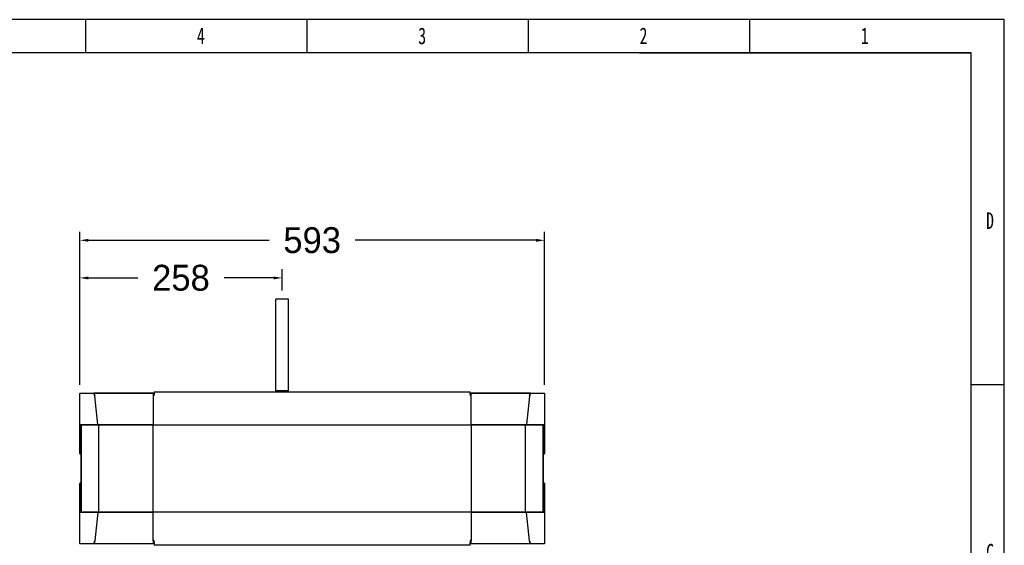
# Model space of a CAD drawing. Header units: millimetres. Extents: x 1723 to 4236, y 3692 to 5468.
# Tile 10 of 10: x 2979 to 4236, y 4798 to 5468. Entities that reach past the tile are written whole.
import ezdxf

# ---------------------------------------------------------------- set-up
doc = ezdxf.new("R2010")
doc.units = ezdxf.units.MM
doc.styles.add('样式 1', font='SimSun.ttf', dxfattribs={"width": 0.7, "height": 2.5})
doc.dimstyles.get("Standard").update_dxf_attribs({"dimtxt": 33, "dimasz": 11, "dimexe": 11, "dimexo": 11, "dimgap": 11, "dimtad": 0, "dimtih": 1, "dimtoh": 1, "dimdsep": 46, "dimtxsty": 'Standard', "dimcen": 0.09, "dimadec": 0, "dimazin": 0, "dimtfac": 1, "dimtofl": 0, "dimtmove": 0, "dimatfit": 3, "dimfxl": 0, "dimtolj": 1, "dimtzin": 0, "dimarcsym": 0})

# ---------------------------------------------------------------- blocks, each defined once
blk = doc.blocks.new('图框')
at = {"lineweight": -3}
for p, q in [((2267.3, 1603.2), (0, 1603.2)), ((1210, 1565), (1210, 1603.2)), ((1464.8, 1565), (1464.8, 1603.2)), ((1719.6, 1565), (1719.6, 1603.2)), ((1974.4, 1565), (1974.4, 1603.2)), ((2267.3, 0), (2267.3, 1603.2)), ((2229.1, 1565), (38.2, 1565)), ((1847.4, 1565), (2229.1, 1565)), ((2229.1, 38.2), (2229.1, 1565)), ((2229.1, 1183.3), (2267.3, 1183.3))]:
    blk.add_line(p, q, dxfattribs=at)
at = {"lineweight": -3, "char_height": 19.085, "attachment_point": 1, "style": '样式 1'}
for s, insert, width in [('{\\fSimSun|b0|i0|c134|p2;4}', (1337.7, 1594.1), 9.306), ('{\\fSimSun|b0|i0|c134|p2;3}', (1592.5, 1594.1), 7.98), ('{\\fSimSun|b0|i0|c134|p2;2}', (1847.3, 1594.1), 9.306), ('{\\fSimSun|b0|i0|c134|p2;1}', (2102.1, 1594.1), 5.899), ('{\\fSimSun|b0|i0|c134|p2;D}', (2246.3, 1381.3), 9.036), ('{\\fSimSun|b0|i0|c134|p2;C}', (2246.3, 999.6), 8.238)]:
    blk.add_mtext(s, dxfattribs=dict(at, insert=insert, width=width))
blk = doc.blocks.new('*D5')
at = {"color": 0, "lineweight": -2}
for p, q in [((3056.1, 5002.2), (3056.1, 5197.8)), ((3649.1, 5002.2), (3649.1, 5197.8)), ((3067.1, 5186.8), (3297.6, 5186.8)), ((3638.1, 5186.8), (3407.6, 5186.8))]:
    blk.add_line(p, q, dxfattribs=at)
at = {"color": 0, "lineweight": 18}
for points in [[(3067.1, 5188.6), (3067.1, 5184.9), (3056.1, 5186.8)], [(3638.1, 5188.6), (3638.1, 5184.9), (3649.1, 5186.8)]]:
    blk.add_solid(points, dxfattribs=at)
at = {"layer": 'Defpoints', "color": 0, "lineweight": 18}
for p in [(3056.1, 5186.8), (3056.1, 4991.2), (3649.1, 4991.2)]:
    blk.add_point(p, dxfattribs=at)
at = {"color": 0, "lineweight": 18, "insert": (3352.6, 5186.8), "char_height": 33, "attachment_point": 5}
blk.add_mtext('\\A1;593', dxfattribs=at)
blk = doc.blocks.new('*D6')
at = {"color": 0, "lineweight": -2}
for p, q in [((3056.1, 5122.7), (3056.1, 5149.8)), ((3067.1, 5138.8), (3130.2, 5138.8)), ((3303.3, 5138.8), (3240.2, 5138.8)), ((3314.3, 5122.7), (3314.3, 5149.8))]:
    blk.add_line(p, q, dxfattribs=at)
at = {"color": 0, "lineweight": 18}
for points in [[(3067.1, 5140.6), (3067.1, 5136.9), (3056.1, 5138.8)], [(3303.3, 5140.6), (3303.3, 5136.9), (3314.3, 5138.8)]]:
    blk.add_solid(points, dxfattribs=at)
at = {"layer": 'Defpoints', "color": 0, "lineweight": 18}
for p in [(3056.1, 5138.8), (3056.1, 5111.7), (3314.3, 5111.7)]:
    blk.add_point(p, dxfattribs=at)
at = {"color": 0, "lineweight": 18, "insert": (3185.2, 5138.8), "char_height": 33, "attachment_point": 5}
blk.add_mtext('\\A1;258', dxfattribs=at)

msp = doc.modelspace()

# ---------------------------------------------------------------- linework, layer by layer
for p, q in [((3322.266, 5111.657), (3306.266, 5111.657)), ((3306.266, 5054.228), (3306.266, 5111.657)), ((3322.266, 5054.228), (3322.266, 5111.657)), ((3306.266, 4994.657), (3306.266, 5054.228)), ((3322.266, 4994.657), (3322.266, 5054.228)), ((3056.116, 4951.839), (3056.116, 4991.157)), ((3056.116, 4951.839), (3056.116, 4991.157)), ((3056.613, 4991.657), (3074.079, 4991.657)), ((3056.616, 4991.657), (3074.083, 4991.657)), ((3074.083, 4991.657), (3149.816, 4991.657)), ((3149.816, 4991.657), (3074.087, 4991.657)), ((3079.268, 4951.906), (3075.314, 4988.013)), ((3149.816, 4991.659), (3151.167, 4991.659)), ((3149.816, 4991.657), (3149.816, 4991.659)), ((3149.816, 4991.657), (3149.816, 4988.089)), ((3149.816, 4991.657), (3150.516, 4991.657)), ((3151.168, 4988.657), (3149.816, 4988.657)), ((3151.166, 4988.644), (3149.816, 4988.644)), ((3149.816, 4988.089), (3149.816, 4951.982)), ((3149.817, 4989.657), (3151.168, 4989.657)), ((3150.516, 4989.657), (3150.516, 4991.657)), ((3151.166, 4993.657), (3554.166, 4993.657)), ((3151.166, 4993.657), (3151.166, 4989.881)), ((3151.166, 4993.657), (3554.166, 4993.657)), ((3151.166, 4988.644), (3151.166, 4989.881)), ((3306.266, 4993.657), (3306.266, 4994.657)), ((3322.266, 4994.657), (3306.266, 4994.657)), ((3322.266, 4993.657), (3322.266, 4994.657)), ((3554.166, 4989.881), (3554.166, 4993.657)), ((3554.166, 4991.657), (3555.416, 4991.657)), ((3554.166, 4989.881), (3554.166, 4988.644)), ((3555.417, 4988.644), (3554.166, 4988.644)), ((3631.146, 4991.657), (3555.416, 4991.657)), ((3555.416, 4988.089), (3555.416, 4991.657)), ((3555.416, 4991.657), (3631.15, 4991.657)), ((3555.416, 4951.982), (3555.416, 4988.089)), ((3629.919, 4988.013), (3625.965, 4951.906)), ((3631.15, 4991.657), (3648.616, 4991.657)), ((3631.153, 4991.657), (3648.62, 4991.657)), ((3649.116, 4991.157), (3649.116, 4951.839)), ((3649.116, 4991.157), (3649.116, 4951.839)), ((3056.116, 4914.892), (3056.116, 4951.839)), ((3056.116, 4914.888), (3056.116, 4951.835)), ((3056.613, 4951.339), (3079.613, 4951.339)), ((3079.616, 4951.339), (3056.616, 4951.339)), ((3057.916, 4950.839), (3057.916, 4840.475)), ((3057.916, 4840.475), (3057.916, 4950.839)), ((3079.616, 4951.339), (3079.959, 4951.339)), ((3079.616, 4951.339), (3149.816, 4951.339)), ((3149.816, 4951.339), (3079.616, 4951.339)), ((3080.545, 4840.475), (3080.545, 4950.839)), ((3080.894, 4951.339), (3149.816, 4951.339)), ((3149.816, 4951.982), (3149.816, 4951.339)), ((3149.816, 4950.839), (3149.816, 4951.339)), ((3149.816, 4840.475), (3149.816, 4950.839)), ((3149.82, 4951.358), (3555.416, 4951.358)), ((3555.416, 4951.339), (3555.416, 4951.982)), ((3555.416, 4951.339), (3624.339, 4951.339)), ((3555.416, 4951.339), (3555.416, 4950.839)), ((3625.616, 4951.339), (3555.416, 4951.339)), ((3555.416, 4950.839), (3555.416, 4840.475)), ((3624.688, 4840.475), (3624.688, 4950.839)), ((3625.274, 4951.339), (3625.616, 4951.339)), ((3648.616, 4951.339), (3625.616, 4951.339)), ((3625.62, 4951.339), (3648.62, 4951.339)), ((3647.316, 4840.475), (3647.316, 4950.839)), ((3647.316, 4950.839), (3647.316, 4840.475)), ((3649.116, 4951.839), (3649.116, 4914.892)), ((3649.116, 4951.835), (3649.116, 4914.888)), ((3057.416, 4914.392), (3056.616, 4914.392)), ((3648.616, 4914.392), (3647.816, 4914.392)), ((3056.116, 4839.479), (3056.116, 4876.425)), ((3056.116, 4839.475), (3056.116, 4876.422)), ((3056.616, 4876.922), (3057.416, 4876.922)), ((3647.816, 4876.922), (3648.616, 4876.922)), ((3649.116, 4876.425), (3649.116, 4839.479)), ((3649.116, 4876.422), (3649.116, 4839.475)), ((3056.116, 4800.157), (3056.116, 4839.475)), ((3056.116, 4800.157), (3056.116, 4839.475)), ((3079.613, 4839.975), (3056.613, 4839.975)), ((3056.616, 4839.975), (3079.616, 4839.975)), ((3079.268, 4839.408), (3075.314, 4803.301)), ((3079.959, 4839.975), (3079.616, 4839.975)), ((3079.616, 4839.975), (3149.816, 4839.975)), ((3149.816, 4839.975), (3080.894, 4839.975)), ((3149.816, 4839.975), (3149.816, 4840.475)), ((3149.816, 4839.975), (3149.816, 4839.332)), ((3149.816, 4803.225), (3149.816, 4839.332)), ((3555.416, 4839.956), (3149.82, 4839.956)), ((3555.416, 4840.475), (3555.416, 4839.975)), ((3624.339, 4839.975), (3555.416, 4839.975)), ((3555.416, 4839.975), (3625.616, 4839.975)), ((3555.416, 4839.332), (3555.416, 4839.975)), ((3555.416, 4839.975), (3625.616, 4839.975)), ((3555.416, 4839.332), (3555.416, 4803.225)), ((3625.616, 4839.975), (3625.274, 4839.975)), ((3625.616, 4839.975), (3648.616, 4839.975)), ((3648.62, 4839.975), (3625.62, 4839.975)), ((3629.919, 4803.301), (3625.965, 4839.408)), ((3649.116, 4839.475), (3649.116, 4800.157)), ((3649.116, 4839.475), (3649.116, 4800.157)), ((3074.079, 4799.657), (3056.613, 4799.657)), ((3074.083, 4799.657), (3056.616, 4799.657)), ((3149.816, 4799.657), (3074.083, 4799.657)), ((3149.816, 4799.657), (3074.087, 4799.657)), ((3151.166, 4803.657), (3149.816, 4803.657)), ((3149.816, 4803.225), (3149.816, 4799.657)), ((3151.168, 4802.657), (3149.816, 4802.657)), ((3151.168, 4801.657), (3149.817, 4801.657)), ((3150.516, 4799.659), (3150.516, 4801.657)), ((3151.167, 4799.659), (3150.516, 4799.659)), ((3151.166, 4801.433), (3151.166, 4803.657)), ((3151.166, 4801.433), (3151.166, 4797.657)), ((3554.166, 4803.657), (3554.166, 4801.433)), ((3555.417, 4803.657), (3554.166, 4803.657)), ((3554.166, 4797.657), (3554.166, 4801.433)), ((3555.416, 4799.657), (3554.166, 4799.657)), ((3555.416, 4799.657), (3555.416, 4803.225)), ((3631.146, 4799.657), (3555.416, 4799.657)), ((3631.15, 4799.657), (3555.416, 4799.657)), ((3648.616, 4799.657), (3631.15, 4799.657)), ((3648.62, 4799.657), (3631.153, 4799.657)), ((3554.166, 4797.657), (3151.166, 4797.657)), ((3554.166, 4797.657), (3151.166, 4797.657))]:
    msp.add_line(p, q)
for centre, start, end in [((3056.616, 4991.157), 90, 180), ((3648.616, 4991.157), 0, 90), ((3056.616, 4951.839), 180, 270), ((3057.416, 4950.839), 0, 90), ((3647.816, 4950.839), 90, 180), ((3648.616, 4951.839), 270, 0), ((3056.616, 4914.892), 180, 270), ((3057.416, 4913.892), 0, 90), ((3647.816, 4913.892), 90, 180), ((3648.616, 4914.892), 270, 0), ((3056.616, 4876.422), 90, 180), ((3057.416, 4877.422), 270, 0), ((3647.816, 4877.422), 180, 270), ((3648.616, 4876.422), 0, 90), ((3056.616, 4839.475), 90, 180), ((3057.416, 4840.475), 270, 0), ((3647.816, 4840.475), 180, 270), ((3648.616, 4839.475), 0, 90), ((3056.616, 4800.157), 180, 270), ((3648.616, 4800.157), 270, 0)]:
    msp.add_arc(centre, 0.5, start, end)
for centre, major_axis, ratio, start_param, end_param in [((3073.613, 4986.657), (0, 4.5), 0.36631694, 5.00288745, 6.28318531), ((3074.083, 4986.657), (0, 5), 0.32968525, 5.00288745, 6.28318531), ((3631.15, 4986.657), (0, 5), 0.32968525, 0, 1.28029785), ((3631.619, 4986.657), (0, 4.5), 0.36631694, 0, 1.28029785), ((3073.613, 4804.657), (0, 4.5), 0.36631694, 3.14159265, 4.42189051), ((3074.083, 4804.657), (0, 5), 0.32968525, 3.14159265, 4.42189051), ((3631.15, 4804.657), (0, 5), 0.32968525, 1.8612948, 3.14159265), ((3631.619, 4804.657), (0, 4.5), 0.36631694, 1.8612948, 3.14159265)]:
    msp.add_ellipse(centre, major_axis=major_axis, ratio=ratio, start_param=start_param, end_param=end_param)

# ---------------------------------------------------------------- block references
at = {"xscale": 1.108057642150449, "yscale": 1.108057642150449, "zscale": 1.108057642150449}
msp.add_blockref('图框', (1723.297, 3691.86), dxfattribs=at)

# ---------------------------------------------------------------- dimensions: what is measured, and where the dimension line sits
at = {"lineweight": 18}
dim = msp.add_linear_dim(base=(3056.116, 5186.771), p1=(3649.116, 4991.157), p2=(3056.116, 4991.157), dimstyle='Standard', dxfattribs=at)
dim.commit()
dim.dimension.update_dxf_attribs({"geometry": '*D5', "text_midpoint": (3352.616, 5186.771)})
dim = msp.add_linear_dim(base=(3056.116, 5138.751), p1=(3314.266, 5111.657), p2=(3056.116, 5111.657), text='258', dimstyle='Standard', dxfattribs=at)
dim.commit()
dim.dimension.update_dxf_attribs({"geometry": '*D6', "text_midpoint": (3185.191, 5138.751)})

doc.saveas('drawing.dxf')
